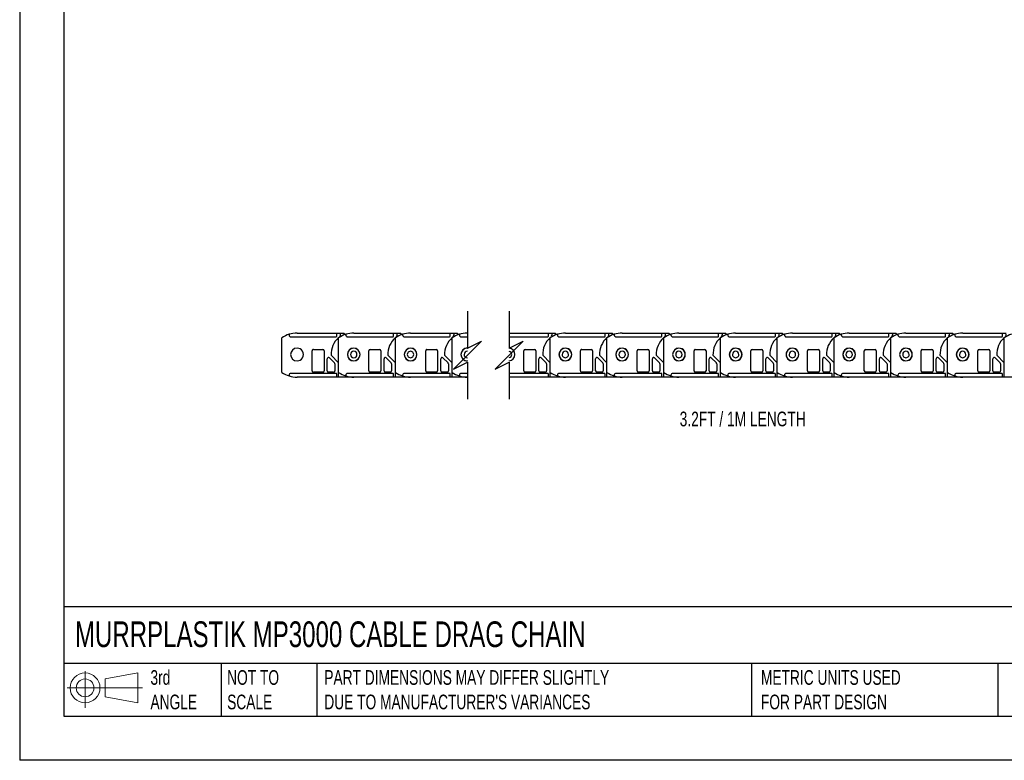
# Model space of a CAD drawing. Header units: millimetres. Extents: x 0 to 1537, y 0 to 1187.
# Tile 1 of 13: x 0 to 781, y 0 to 587. Entities that reach past the tile are written whole.
import ezdxf

# ---------------------------------------------------------------- set-up
doc = ezdxf.new("R2010")
doc.units = ezdxf.units.MM
doc.header["$LTSCALE"] = 5.5
doc.layers.add('DIMENSIONS', color=140, linetype='Continuous', lineweight=25)
doc.layers.add('TEXT', color=140, linetype='Continuous', lineweight=25)
doc.styles.add('SLDTEXTSTYLE0', font='TXT', dxfattribs={"width": 0.7})

# ---------------------------------------------------------------- blocks, each defined once
blk = doc.blocks.new('Block11')
at = {"color": 7, "linetype": 'Continuous', "lineweight": 18}
for p, q in [((14.24, 29.21), (14.24, 0)), ((30.14, 22.92), (55.96, 27.68)), ((55.96, 27.68), (55.96, 4.02)), ((0, 15.85), (59.81, 15.85)), ((30.14, 8.78), (30.14, 22.92)), ((30.14, 8.78), (55.96, 4.02))]:
    blk.add_line(p, q, dxfattribs=at)
for radius in [11.83, 7.07]:
    blk.add_circle((14.24, 15.85), radius, dxfattribs=at)
blk = doc.blocks.new('Block12')
at = {"color": 7, "linetype": 'Continuous'}
blk.add_blockref('Block11', (0, 0), dxfattribs=at)

msp = doc.modelspace()

# ---------------------------------------------------------------- linework, layer by layer
at = {"color": 7, "linetype": 'Continuous'}
for p in [(0.01, 1187.46), (1536.71, 0.01)]:
    msp.add_line(p, (0.01, 0.01), dxfattribs=at)
for p, q in [((213.58, 337.7), (213.58, 337.17)), ((215.08, 335.67), (250.88, 335.67)), ((219.88, 338.67), (251.38, 338.67)), ((251.38, 336.17), (251.38, 338.67)), ((251.38, 338.67), (254.38, 338.67)), ((254.38, 337.67), (254.38, 338.67)), ((254.38, 338.67), (256.88, 338.67)), ((256.88, 338.67), (258.2, 337.58)), ((258.58, 337.7), (258.58, 337.17)), ((260.08, 335.67), (295.88, 335.67)), ((264.88, 338.67), (296.38, 338.67)), ((296.38, 336.17), (296.38, 338.67)), ((296.38, 338.67), (299.38, 338.67)), ((299.38, 337.67), (299.38, 338.67)), ((299.38, 338.67), (301.88, 338.67)), ((301.88, 338.67), (303.2, 337.58)), ((303.58, 337.7), (303.58, 337.17)), ((305.08, 335.67), (340.88, 335.67)), ((309.88, 338.67), (341.38, 338.67)), ((341.38, 336.17), (341.38, 338.67)), ((341.38, 338.67), (344.38, 338.67)), ((344.38, 337.67), (344.38, 338.67)), ((344.38, 338.67), (346.88, 338.67)), ((346.88, 338.67), (348.2, 337.58)), ((348.58, 337.7), (348.58, 337.17)), ((350.08, 335.67), (355.05, 335.67)), ((354.88, 338.67), (355.05, 338.67)), ((388.05, 338.67), (419.13, 338.67)), ((388.05, 335.67), (418.63, 335.67)), ((419.13, 336.17), (419.13, 338.67)), ((419.13, 338.67), (422.13, 338.67)), ((422.13, 337.67), (422.13, 338.67)), ((422.13, 338.67), (424.63, 338.67)), ((424.63, 338.67), (425.94, 337.58)), ((426.33, 337.7), (426.33, 337.17)), ((427.83, 335.67), (463.63, 335.67)), ((432.63, 338.67), (464.13, 338.67)), ((464.13, 336.17), (464.13, 338.67)), ((464.13, 338.67), (467.13, 338.67)), ((467.13, 337.67), (467.13, 338.67)), ((467.13, 338.67), (469.63, 338.67)), ((469.63, 338.67), (470.94, 337.58)), ((471.33, 337.7), (471.33, 337.17)), ((472.83, 335.67), (508.63, 335.67)), ((477.63, 338.67), (509.13, 338.67)), ((509.13, 336.17), (509.13, 338.67)), ((509.13, 338.67), (512.13, 338.67)), ((512.13, 337.67), (512.13, 338.67)), ((512.13, 338.67), (514.63, 338.67)), ((514.63, 338.67), (515.94, 337.58)), ((516.33, 337.7), (516.33, 337.17)), ((517.83, 335.67), (553.63, 335.67)), ((522.63, 338.67), (554.13, 338.67)), ((554.13, 336.17), (554.13, 338.67)), ((554.13, 338.67), (557.13, 338.67)), ((557.13, 337.67), (557.13, 338.67)), ((557.13, 338.67), (559.63, 338.67)), ((559.63, 338.67), (560.94, 337.58)), ((561.33, 337.7), (561.33, 337.17)), ((562.83, 335.67), (598.63, 335.67)), ((567.63, 338.67), (599.13, 338.67)), ((599.13, 336.17), (599.13, 338.67)), ((599.13, 338.67), (602.13, 338.67)), ((602.13, 337.67), (602.13, 338.67)), ((602.13, 338.67), (604.63, 338.67)), ((604.63, 338.67), (605.94, 337.58)), ((606.33, 337.7), (606.33, 337.17)), ((607.83, 335.67), (643.63, 335.67)), ((612.63, 338.67), (644.13, 338.67)), ((644.13, 336.17), (644.13, 338.67)), ((644.13, 338.67), (647.13, 338.67)), ((647.13, 337.67), (647.13, 338.67)), ((647.13, 338.67), (649.63, 338.67)), ((649.63, 338.67), (650.94, 337.58)), ((651.33, 337.7), (651.33, 337.17)), ((652.83, 335.67), (688.63, 335.67)), ((657.63, 338.67), (689.13, 338.67)), ((689.13, 336.17), (689.13, 338.67)), ((689.13, 338.67), (692.13, 338.67)), ((692.13, 337.67), (692.13, 338.67)), ((692.13, 338.67), (694.63, 338.67)), ((694.63, 338.67), (695.94, 337.58)), ((696.33, 337.7), (696.33, 337.17)), ((697.83, 335.67), (733.63, 335.67)), ((702.63, 338.67), (734.13, 338.67)), ((734.13, 336.17), (734.13, 338.67)), ((734.13, 338.67), (737.13, 338.67)), ((737.13, 337.67), (737.13, 338.67)), ((737.13, 338.67), (739.63, 338.67)), ((739.63, 338.67), (740.94, 337.58)), ((741.33, 337.7), (741.33, 337.17)), ((742.83, 335.67), (778.63, 335.67)), ((747.63, 338.67), (779.13, 338.67)), ((779.13, 336.17), (779.13, 338.67)), ((779.13, 338.67), (782.13, 338.67)), ((207.88, 307.44), (207.88, 334.91)), ((252.88, 307.44), (252.88, 334.91)), ((297.88, 307.44), (297.88, 334.91)), ((342.88, 307.44), (342.88, 334.91)), ((420.63, 307.44), (420.63, 334.91)), ((465.63, 307.44), (465.63, 334.91)), ((510.63, 307.44), (510.63, 334.91)), ((555.63, 307.44), (555.63, 334.91)), ((600.63, 307.44), (600.63, 334.91)), ((645.63, 307.44), (645.63, 334.91)), ((690.63, 307.44), (690.63, 334.91)), ((735.63, 307.44), (735.63, 334.91)), ((780.63, 307.44), (780.63, 334.91)), ((231.88, 308.67), (231.88, 324.67)), ((232.88, 325.67), (240.38, 325.67)), ((241.38, 324.67), (241.38, 308.67)), ((252.88, 315.07), (246.89, 321.06)), ((276.88, 308.67), (276.88, 324.67)), ((277.88, 325.67), (285.38, 325.67)), ((286.38, 324.67), (286.38, 308.67)), ((297.88, 315.07), (291.89, 321.06)), ((321.88, 308.67), (321.88, 324.67)), ((322.88, 325.67), (330.38, 325.67)), ((331.38, 324.67), (331.38, 308.67)), ((342.88, 315.07), (336.89, 321.06)), ((354.88, 326.72), (355.05, 326.7)), ((399.63, 308.67), (399.63, 324.67)), ((400.63, 325.67), (408.13, 325.67)), ((409.13, 324.67), (409.13, 308.67)), ((420.63, 315.07), (414.64, 321.06)), ((444.63, 308.67), (444.63, 324.67)), ((445.63, 325.67), (453.13, 325.67)), ((454.13, 324.67), (454.13, 308.67)), ((465.63, 315.07), (459.64, 321.06)), ((489.63, 308.67), (489.63, 324.67)), ((490.63, 325.67), (498.13, 325.67)), ((499.13, 324.67), (499.13, 308.67)), ((510.63, 315.07), (504.64, 321.06)), ((534.63, 308.67), (534.63, 324.67)), ((535.63, 325.67), (543.13, 325.67)), ((544.13, 324.67), (544.13, 308.67)), ((555.63, 315.07), (549.64, 321.06)), ((579.63, 308.67), (579.63, 324.67)), ((580.63, 325.67), (588.13, 325.67)), ((589.13, 324.67), (589.13, 308.67)), ((600.63, 315.07), (594.64, 321.06)), ((624.63, 308.67), (624.63, 324.67)), ((625.63, 325.67), (633.13, 325.67)), ((634.13, 324.67), (634.13, 308.67)), ((645.63, 315.07), (639.64, 321.06)), ((669.63, 308.67), (669.63, 324.67)), ((670.63, 325.67), (678.13, 325.67)), ((679.13, 324.67), (679.13, 308.67)), ((690.63, 315.07), (684.64, 321.06)), ((714.63, 308.67), (714.63, 324.67)), ((715.63, 325.67), (723.13, 325.67)), ((724.13, 324.67), (724.13, 308.67)), ((735.63, 315.07), (729.64, 321.06)), ((759.63, 308.67), (759.63, 324.67)), ((760.63, 325.67), (768.13, 325.67)), ((769.13, 324.67), (769.13, 308.67)), ((780.63, 315.07), (774.64, 321.06)), ((243.88, 308.67), (243.88, 318.26)), ((245.59, 318.96), (249.59, 314.96)), ((249.88, 314.26), (249.88, 308.67)), ((252.88, 303.67), (252.88, 315.07)), ((288.88, 308.67), (288.88, 318.26)), ((290.59, 318.96), (294.59, 314.96)), ((294.88, 314.26), (294.88, 308.67)), ((297.88, 303.67), (297.88, 315.07)), ((333.88, 308.67), (333.88, 318.26)), ((335.59, 318.96), (339.59, 314.96)), ((339.88, 314.26), (339.88, 308.67)), ((342.88, 303.67), (342.88, 315.07)), ((355.05, 316.65), (354.88, 316.62)), ((411.63, 308.67), (411.63, 318.26)), ((413.33, 318.96), (417.33, 314.96)), ((417.63, 314.26), (417.63, 308.67)), ((420.63, 303.67), (420.63, 315.07)), ((456.63, 308.67), (456.63, 318.26)), ((458.33, 318.96), (462.33, 314.96)), ((462.63, 314.26), (462.63, 308.67)), ((465.63, 303.67), (465.63, 315.07)), ((501.63, 308.67), (501.63, 318.26)), ((503.33, 318.96), (507.33, 314.96)), ((507.63, 314.26), (507.63, 308.67)), ((510.63, 303.67), (510.63, 315.07)), ((546.63, 308.67), (546.63, 318.26)), ((548.33, 318.96), (552.33, 314.96)), ((552.63, 314.26), (552.63, 308.67)), ((555.63, 303.67), (555.63, 315.07)), ((591.63, 308.67), (591.63, 318.26)), ((593.33, 318.96), (597.33, 314.96)), ((597.63, 314.26), (597.63, 308.67)), ((600.63, 303.67), (600.63, 315.07)), ((636.63, 308.67), (636.63, 318.26)), ((638.33, 318.96), (642.33, 314.96)), ((642.63, 314.26), (642.63, 308.67)), ((645.63, 303.67), (645.63, 315.07)), ((681.63, 308.67), (681.63, 318.26)), ((683.33, 318.96), (687.33, 314.96)), ((687.63, 314.26), (687.63, 308.67)), ((690.63, 303.67), (690.63, 315.07)), ((726.63, 308.67), (726.63, 318.26)), ((728.33, 318.96), (732.33, 314.96)), ((732.63, 314.26), (732.63, 308.67)), ((735.63, 303.67), (735.63, 315.07)), ((771.63, 308.67), (771.63, 318.26)), ((773.33, 318.96), (777.33, 314.96)), ((777.63, 314.26), (777.63, 308.67)), ((780.63, 303.67), (780.63, 315.07)), ((213.58, 305.17), (213.58, 304.64)), ((250.88, 306.67), (215.08, 306.67)), ((240.38, 307.67), (232.88, 307.67)), ((248.88, 307.67), (244.88, 307.67)), ((251.38, 303.67), (251.38, 306.17)), ((258.58, 305.17), (258.58, 304.64)), ((295.88, 306.67), (260.08, 306.67)), ((285.38, 307.67), (277.88, 307.67)), ((293.88, 307.67), (289.88, 307.67)), ((296.38, 303.67), (296.38, 306.17)), ((303.58, 305.17), (303.58, 304.64)), ((340.88, 306.67), (305.08, 306.67)), ((330.38, 307.67), (322.88, 307.67)), ((338.88, 307.67), (334.88, 307.67)), ((341.38, 303.67), (341.38, 306.17)), ((348.58, 305.17), (348.58, 304.64)), ((355.05, 306.67), (350.08, 306.67)), ((418.63, 306.67), (388.05, 306.67)), ((408.13, 307.67), (400.63, 307.67)), ((416.63, 307.67), (412.63, 307.67)), ((419.13, 303.67), (419.13, 306.17)), ((426.33, 305.17), (426.33, 304.64)), ((463.63, 306.67), (427.83, 306.67)), ((453.13, 307.67), (445.63, 307.67)), ((461.63, 307.67), (457.63, 307.67)), ((464.13, 303.67), (464.13, 306.17)), ((471.33, 305.17), (471.33, 304.64)), ((508.63, 306.67), (472.83, 306.67)), ((498.13, 307.67), (490.63, 307.67)), ((506.63, 307.67), (502.63, 307.67)), ((509.13, 303.67), (509.13, 306.17)), ((516.33, 305.17), (516.33, 304.64)), ((553.63, 306.67), (517.83, 306.67)), ((543.13, 307.67), (535.63, 307.67)), ((551.63, 307.67), (547.63, 307.67)), ((554.13, 303.67), (554.13, 306.17)), ((561.33, 305.17), (561.33, 304.64)), ((598.63, 306.67), (562.83, 306.67)), ((588.13, 307.67), (580.63, 307.67)), ((596.63, 307.67), (592.63, 307.67)), ((599.13, 303.67), (599.13, 306.17)), ((606.33, 305.17), (606.33, 304.64)), ((643.63, 306.67), (607.83, 306.67)), ((633.13, 307.67), (625.63, 307.67)), ((641.63, 307.67), (637.63, 307.67)), ((644.13, 303.67), (644.13, 306.17)), ((651.33, 305.17), (651.33, 304.64)), ((688.63, 306.67), (652.83, 306.67)), ((678.13, 307.67), (670.63, 307.67)), ((686.63, 307.67), (682.63, 307.67)), ((689.13, 303.67), (689.13, 306.17)), ((696.33, 305.17), (696.33, 304.64)), ((733.63, 306.67), (697.83, 306.67)), ((723.13, 307.67), (715.63, 307.67)), ((731.63, 307.67), (727.63, 307.67)), ((734.13, 303.67), (734.13, 306.17)), ((741.33, 305.17), (741.33, 304.64)), ((778.63, 306.67), (742.83, 306.67)), ((768.13, 307.67), (760.63, 307.67)), ((776.63, 307.67), (772.63, 307.67)), ((779.13, 303.67), (779.13, 306.17)), ((251.38, 303.67), (219.88, 303.67)), ((252.88, 303.67), (251.38, 303.67)), ((264.88, 303.67), (252.88, 303.67)), ((296.38, 303.67), (264.88, 303.67)), ((297.88, 303.67), (296.38, 303.67)), ((309.88, 303.67), (297.88, 303.67)), ((341.38, 303.67), (309.88, 303.67)), ((342.88, 303.67), (341.38, 303.67)), ((354.88, 303.67), (342.88, 303.67)), ((355.05, 303.67), (354.88, 303.67)), ((419.13, 303.67), (388.05, 303.67)), ((420.63, 303.67), (419.13, 303.67)), ((432.62, 303.67), (420.63, 303.67)), ((464.13, 303.67), (432.63, 303.67)), ((465.63, 303.67), (464.13, 303.67)), ((477.62, 303.67), (465.63, 303.67)), ((509.13, 303.67), (477.63, 303.67)), ((510.63, 303.67), (509.13, 303.67)), ((522.62, 303.67), (510.63, 303.67)), ((554.13, 303.67), (522.63, 303.67)), ((555.63, 303.67), (554.13, 303.67)), ((567.62, 303.67), (555.63, 303.67)), ((599.13, 303.67), (567.63, 303.67)), ((600.63, 303.67), (599.13, 303.67)), ((612.62, 303.67), (600.63, 303.67)), ((644.13, 303.67), (612.63, 303.67)), ((645.63, 303.67), (644.13, 303.67)), ((657.62, 303.67), (645.63, 303.67)), ((689.13, 303.67), (657.63, 303.67)), ((690.63, 303.67), (689.13, 303.67)), ((702.62, 303.67), (690.63, 303.67)), ((734.13, 303.67), (702.63, 303.67)), ((735.63, 303.67), (734.13, 303.67)), ((747.62, 303.67), (735.63, 303.67)), ((779.13, 303.67), (747.63, 303.67)), ((780.63, 303.67), (779.13, 303.67)), ((792.62, 303.67), (780.63, 303.67))]:
    msp.add_line(p, q)
for centre, radius, start, end in [((219.88, 317.67), 21, 107.45438, 124.8466), ((219.88, 317.67), 21, 89.99719, 107.45476), ((215.08, 337.17), 1.5, 179.99838, 270.00091), ((250.88, 336.17), 0.5, 270.00079, 359.99963), ((264.88, 317.67), 21, 107.4547, 124.84652), ((251.58, 337.57), 2.8, 297.62108, 2.10179), ((264.88, 317.67), 21, 89.99711, 107.45476), ((260.08, 337.17), 1.5, 180.00032, 270.0001), ((295.88, 336.17), 0.5, 269.99496, 0.00546), ((309.88, 317.67), 21, 107.4547, 124.84652), ((296.58, 337.57), 2.8, 297.61983, 2.10205), ((309.88, 317.67), 21, 89.99728, 107.4546), ((305.08, 337.17), 1.5, 180.00032, 270.0001), ((340.88, 336.17), 0.5, 270.00079, 359.99963), ((354.88, 317.67), 21, 107.4547, 124.84652), ((341.58, 337.57), 2.8, 297.62108, 2.10179), ((354.88, 317.67), 21, 89.99711, 107.45476), ((350.08, 337.17), 1.5, 180.00032, 269.99896), ((418.63, 336.17), 0.5, 269.99908, 359.99963), ((432.62, 317.67), 21, 107.4547, 124.84652), ((419.33, 337.57), 2.8, 297.62046, 2.10192), ((432.62, 317.67), 21, 89.99719, 107.45468), ((427.83, 337.17), 1.5, 180.00032, 270.0001), ((463.63, 336.17), 0.5, 269.99908, 359.99963), ((477.62, 317.67), 21, 107.4547, 124.84652), ((464.33, 337.57), 2.8, 297.62046, 2.10192), ((477.62, 317.67), 21, 89.99719, 107.45468), ((472.83, 337.17), 1.5, 180.00032, 270.0001), ((508.63, 336.17), 0.5, 269.99994, 359.99963), ((522.62, 317.67), 21, 107.45474, 124.84642), ((509.33, 337.57), 2.8, 297.6206, 2.10153), ((522.62, 317.67), 21, 89.99719, 107.45468), ((517.83, 337.17), 1.5, 180.00032, 269.99982), ((553.63, 336.17), 0.5, 269.99921, 0.00036), ((567.62, 317.67), 21, 107.45468, 124.84648), ((554.33, 337.57), 2.8, 297.62053, 2.10173), ((567.62, 317.67), 21, 89.99717, 107.4547), ((562.83, 337.17), 1.5, 180.00008, 270.00006), ((598.63, 336.17), 0.5, 269.99964, 0.00009), ((612.62, 317.67), 21, 107.45469, 124.84646), ((599.33, 337.57), 2.8, 297.62054, 2.10169), ((612.62, 317.67), 21, 89.99717, 107.45471), ((607.83, 337.17), 1.5, 179.99994, 270.00009), ((643.63, 336.17), 0.5, 269.99921, 0.00036), ((657.62, 317.67), 21, 107.45474, 124.84642), ((644.33, 337.57), 2.8, 297.62053, 2.10173), ((657.62, 317.67), 21, 89.99717, 107.4547), ((652.83, 337.17), 1.5, 180.00008, 270.00006), ((688.63, 336.17), 0.5, 269.99994, 359.99963), ((702.62, 317.67), 21, 107.45474, 124.84642), ((689.33, 337.57), 2.8, 297.6206, 2.10153), ((702.62, 317.67), 21, 89.99719, 107.45468), ((697.83, 337.17), 1.5, 180.00032, 269.99982), ((733.63, 336.17), 0.5, 269.99908, 359.99963), ((747.62, 317.67), 21, 107.45454, 124.84656), ((734.33, 337.57), 2.8, 297.62046, 2.10192), ((747.62, 317.67), 21, 89.99715, 107.45476), ((742.83, 337.17), 1.5, 179.99935, 270.00051), ((778.63, 336.17), 0.5, 269.99908, 359.99963), ((792.62, 317.67), 21, 107.4547, 124.84652), ((779.33, 337.57), 2.8, 297.62046, 2.10192), ((264.88, 321.67), 18, 131.81048, 181.94286), ((309.88, 321.67), 18, 131.81037, 181.94318), ((354.88, 321.67), 18, 131.81009, 181.94325), ((432.63, 321.67), 18, 131.81042, 181.94302), ((477.63, 321.67), 18, 131.81023, 181.94322), ((522.63, 321.67), 18, 131.81039, 181.9431), ((567.63, 321.67), 18, 131.81035, 181.94315), ((612.63, 321.67), 18, 131.81032, 181.94316), ((657.63, 321.67), 18, 131.81035, 181.94315), ((702.63, 321.67), 18, 131.81039, 181.9431), ((747.63, 321.67), 18, 131.81039, 181.9431), ((792.63, 321.67), 18, 131.81042, 181.94302), ((219.88, 321.67), 5.05, 90.00005, 269.99995), ((219.88, 321.67), 5.05, 269.9997, 90.0003), ((232.88, 324.67), 1, 89.99861, 180.00225), ((240.38, 324.67), 1, 0.00067, 90.00019), ((264.88, 321.67), 5.05, 90.00005, 269.99995), ((264.88, 321.67), 5, 359.99996, 180.00004), ((264.88, 321.67), 5, 179.99991, 0.00009), ((264.88, 321.67), 2.55, 0.00017, 179.99983), ((264.88, 321.67), 2.55, 180, 0), ((264.88, 321.67), 5.05, 270.00003, 89.99997), ((277.88, 324.67), 1, 90.00152, 179.99933), ((285.38, 324.67), 1, 0.00067, 89.99848), ((309.88, 321.67), 5.05, 90.00005, 269.99995), ((309.88, 321.67), 5, 359.99991, 180.00009), ((309.88, 321.67), 5, 179.99996, 0.00004), ((309.88, 321.67), 2.55, 359.99983, 180.00017), ((309.88, 321.67), 2.55, 179.99967, 0.00033), ((309.88, 321.67), 5.05, 270.00003, 89.99997), ((322.88, 324.67), 1, 89.99861, 180.00225), ((330.38, 324.67), 1, 0.00067, 90.00019), ((354.88, 321.67), 5.05, 90.00005, 269.99995), ((354.8, 321.71), 4.92, 87.05399, 180.43653), ((354.8, 321.63), 4.92, 179.56347, 272.94601), ((354.84, 321.69), 2.51, 85.11912, 180.40301), ((354.81, 321.62), 2.48, 178.93967, 275.53804), ((387.67, 321.67), 5, 274.35877, 85.64123), ((387.7, 321.7), 4.93, 359.629, 85.83771), ((387.74, 321.72), 2.44, 358.92326, 82.53244), ((387.7, 321.64), 4.93, 274.16229, 0.371), ((387.74, 321.62), 2.44, 277.4679, 1.07658), ((400.63, 324.67), 1, 90.00067, 179.99933), ((408.13, 324.67), 1, 0.00067, 89.99933), ((432.63, 321.67), 5.05, 90.00005, 269.99995), ((432.63, 321.67), 5, 0.00004, 179.99996), ((432.63, 321.67), 5, 180.00001, 359.99999), ((432.63, 321.67), 2.55, 360, 180), ((432.63, 321.67), 2.55, 179.99983, 0.00017), ((432.63, 321.67), 5.05, 269.99986, 90.00014), ((445.63, 324.67), 1, 89.99921, 180.00079), ((453.13, 324.67), 1, 0.00067, 89.99933), ((477.63, 321.67), 5.05, 90.00005, 269.99995), ((477.63, 321.67), 5, 359.99999, 180.00001), ((477.63, 321.67), 5, 179.99997, 0.00003), ((477.63, 321.67), 2.55, 360, 180), ((477.63, 321.67), 2.55, 179.99983, 0.00017), ((477.63, 321.67), 5.05, 269.99995, 90.00005), ((490.63, 324.67), 1, 90.00067, 179.99933), ((498.13, 324.67), 1, 359.99994, 89.99963), ((522.63, 321.67), 5.05, 90.00005, 269.99995), ((522.63, 321.67), 5, 0.00002, 179.99998), ((522.63, 321.67), 5, 180.00002, 359.99998), ((522.63, 321.67), 2.55, 0, 180), ((522.63, 321.67), 2.55, 179.99983, 0.00017), ((522.63, 321.67), 5.05, 269.99995, 90.00005), ((535.63, 324.67), 1, 89.99994, 180.00006), ((543.13, 324.67), 1, 359.99994, 89.99985), ((567.63, 321.67), 5.05, 90, 270), ((567.63, 321.67), 5, 0, 180), ((567.63, 321.67), 5, 180, 360), ((567.63, 321.67), 2.55, 0.00004, 179.99996), ((567.63, 321.67), 2.55, 179.99987, 0.00013), ((567.63, 321.67), 5.05, 269.99999, 90.00001), ((580.63, 324.67), 1, 90.00041, 179.9997), ((588.13, 324.67), 1, 0.0003, 89.99959), ((612.63, 321.67), 5.05, 90, 270), ((612.63, 321.67), 5, 359.99999, 180.00001), ((612.63, 321.67), 5, 179.99999, 0.00001), ((612.63, 321.67), 2.55, 0.00004, 179.99996), ((612.63, 321.67), 2.55, 179.99987, 0.00013), ((612.63, 321.67), 5.05, 269.99999, 90.00001), ((625.63, 324.67), 1, 90.00041, 179.9997), ((633.13, 324.67), 1, 0.0003, 89.99959), ((657.63, 321.67), 5.05, 90, 270), ((657.63, 321.67), 5, 0, 180), ((657.63, 321.67), 5, 180, 360), ((657.63, 321.67), 2.55, 0.00004, 179.99996), ((657.63, 321.67), 2.55, 179.99987, 0.00013), ((657.63, 321.67), 5.05, 269.99999, 90.00001), ((670.63, 324.67), 1, 90.00067, 179.99933), ((678.13, 324.67), 1, 0.00067, 89.99933), ((702.63, 321.67), 5.05, 90.00005, 269.99995), ((702.63, 321.67), 5, 0.00002, 179.99998), ((702.63, 321.67), 5, 180.00002, 359.99998), ((702.63, 321.67), 2.55, 0, 180), ((702.63, 321.67), 2.55, 179.99983, 0.00017), ((702.63, 321.67), 5.05, 269.99995, 90.00005), ((715.63, 324.67), 1, 89.99994, 180.00006), ((723.13, 324.67), 1, 359.99994, 89.99963), ((747.63, 321.67), 5.05, 90.00005, 269.99995), ((747.63, 321.67), 5, 0.00004, 179.99996), ((747.63, 321.67), 5, 180.00004, 359.99996), ((747.63, 321.67), 2.55, 360, 180), ((747.63, 321.67), 2.55, 179.99983, 0.00017), ((747.63, 321.67), 5.05, 269.99986, 90.00014), ((760.63, 324.67), 1, 90.00067, 179.99933), ((768.13, 324.67), 1, 0.00067, 89.99933), ((244.88, 318.26), 1, 45.00014, 179.99975), ((248.88, 314.26), 1, 359.99976, 44.99679), ((289.88, 318.26), 1, 45.00014, 179.99975), ((293.88, 314.26), 1, 359.99818, 45.00249), ((334.88, 318.26), 1, 44.99916, 180.00073), ((338.88, 314.26), 1, 359.99818, 45.00249), ((412.63, 318.26), 1, 45.00014, 179.99975), ((416.63, 314.26), 1, 359.99897, 44.99964), ((457.63, 318.26), 1, 44.99965, 180.00024), ((461.63, 314.26), 1, 359.99818, 45.00249), ((502.63, 318.26), 1, 44.99989, 179.99999), ((506.63, 314.26), 1, 0.00056, 44.99908), ((547.63, 318.26), 1, 44.99989, 179.99999), ((551.63, 314.26), 1, 0.00036, 44.99979), ((592.63, 318.26), 1, 44.99983, 180.00005), ((596.63, 314.26), 1, 359.99977, 45.00032), ((637.63, 318.26), 1, 44.99989, 179.99999), ((641.63, 314.26), 1, 0.00036, 44.99979), ((682.63, 318.26), 1, 44.99989, 179.99999), ((686.63, 314.26), 1, 0.00056, 44.99908), ((727.63, 318.26), 1, 44.99965, 180.00024), ((731.63, 314.26), 1, 359.99897, 44.99964), ((772.63, 318.26), 1, 45.00014, 179.99975), ((776.63, 314.26), 1, 359.99897, 44.99964), ((219.88, 324.67), 21, 235.15331, 252.54565), ((215.08, 305.17), 1.5, 89.99909, 180.00176), ((219.88, 324.67), 21, 252.54533, 270.00277), ((232.88, 308.67), 1, 179.99775, 270.00139), ((240.38, 308.67), 1, 269.99981, 359.99933), ((244.88, 308.67), 1, 180.00067, 269.99848), ((248.88, 308.67), 1, 269.99861, 0.00225), ((250.88, 306.17), 0.5, 0.00067, 89.99848), ((264.88, 324.67), 21, 235.1534, 252.54533), ((260.08, 305.17), 1.5, 89.9999, 179.99982), ((264.88, 324.67), 21, 252.54533, 270.00285), ((277.88, 308.67), 1, 180.00067, 269.99848), ((285.38, 308.67), 1, 270.00152, 359.99933), ((289.88, 308.67), 1, 180.00067, 270.00019), ((293.88, 308.67), 1, 269.99981, 359.99933), ((295.88, 306.17), 0.5, 359.99484, 90.00431), ((309.88, 324.67), 21, 235.1534, 252.54533), ((305.08, 305.17), 1.5, 89.9999, 179.99982), ((309.88, 324.67), 21, 252.54549, 270.00269), ((322.88, 308.67), 1, 179.99775, 270.00139), ((330.38, 308.67), 1, 269.99981, 359.99933), ((334.88, 308.67), 1, 180.00067, 269.99848), ((338.88, 308.67), 1, 270.00152, 359.99933), ((340.88, 306.17), 0.5, 0.00067, 89.99848), ((354.88, 324.67), 21, 235.1534, 252.54533), ((350.08, 305.17), 1.5, 90.00104, 179.99982), ((354.88, 324.67), 21, 252.54533, 270.00285), ((400.63, 308.67), 1, 180.00067, 269.99933), ((408.13, 308.67), 1, 270.00067, 359.99933), ((412.63, 308.67), 1, 180.00067, 269.99933), ((416.63, 308.67), 1, 269.99921, 0.00079), ((418.63, 306.17), 0.5, 0.00067, 90.00019), ((432.62, 324.67), 21, 235.1534, 252.54533), ((427.83, 305.17), 1.5, 89.9999, 179.99982), ((432.62, 324.67), 21, 252.54541, 270.00277), ((445.63, 308.67), 1, 179.99921, 270.00079), ((453.13, 308.67), 1, 270.00067, 359.99933), ((457.63, 308.67), 1, 180.00067, 269.99933), ((461.63, 308.67), 1, 270.00067, 359.99933), ((463.63, 306.17), 0.5, 0.00067, 90.00019), ((477.62, 324.67), 21, 235.1534, 252.54533), ((472.83, 305.17), 1.5, 89.9999, 179.99982), ((477.62, 324.67), 21, 252.54541, 270.00277), ((490.63, 308.67), 1, 180.00067, 269.99933), ((498.13, 308.67), 1, 270.00037, 0.00006), ((502.63, 308.67), 1, 179.99994, 270.00006), ((506.63, 308.67), 1, 269.99994, 0.00006), ((508.63, 306.17), 0.5, 0.00067, 89.99933), ((522.62, 324.67), 21, 235.15349, 252.54529), ((517.83, 305.17), 1.5, 90.00018, 179.99982), ((522.62, 324.67), 21, 252.54541, 270.00277), ((535.63, 308.67), 1, 179.99994, 270.00006), ((543.13, 308.67), 1, 270.00015, 0.00006), ((547.63, 308.67), 1, 180.0003, 269.9997), ((551.63, 308.67), 1, 270.0003, 359.9997), ((553.63, 306.17), 0.5, 359.99994, 90.00006), ((567.62, 324.67), 21, 235.15343, 252.54535), ((562.83, 305.17), 1.5, 89.99994, 180.00006), ((567.62, 324.67), 21, 252.54539, 270.00279), ((580.63, 308.67), 1, 180.0003, 269.99959), ((588.13, 308.67), 1, 270.00041, 359.9997), ((592.63, 308.67), 1, 180.00021, 269.99963), ((596.63, 308.67), 1, 270.00039, 359.99974), ((598.63, 306.17), 0.5, 0.00021, 89.99963), ((612.62, 324.67), 21, 235.15345, 252.54534), ((607.83, 305.17), 1.5, 89.99991, 180.00021), ((612.62, 324.67), 21, 252.54539, 270.00279), ((625.63, 308.67), 1, 180.0003, 269.99959), ((633.13, 308.67), 1, 270.00041, 359.9997), ((637.63, 308.67), 1, 180.0003, 269.9997), ((641.63, 308.67), 1, 270.0003, 359.9997), ((643.63, 306.17), 0.5, 359.99994, 90.00006), ((657.62, 324.67), 21, 235.15349, 252.54529), ((652.83, 305.17), 1.5, 89.99994, 180.00006), ((657.62, 324.67), 21, 252.54539, 270.00279), ((670.63, 308.67), 1, 180.00067, 269.99933), ((678.13, 308.67), 1, 270.00067, 359.99933), ((682.63, 308.67), 1, 179.99994, 270.00006), ((686.63, 308.67), 1, 269.99994, 0.00006), ((688.63, 306.17), 0.5, 0.00067, 89.99933), ((702.62, 324.67), 21, 235.15349, 252.54529), ((697.83, 305.17), 1.5, 90.00018, 179.99982), ((702.62, 324.67), 21, 252.54541, 270.00277), ((715.63, 308.67), 1, 179.99994, 270.00006), ((723.13, 308.67), 1, 270.00037, 0.00006), ((727.63, 308.67), 1, 179.99994, 269.99963), ((731.63, 308.67), 1, 270.00006, 0.00079), ((733.63, 306.17), 0.5, 0.00067, 90.00019), ((747.62, 324.67), 21, 235.15336, 252.54549), ((742.83, 305.17), 1.5, 89.99949, 180.00079), ((747.62, 324.67), 21, 252.54533, 270.00281), ((760.63, 308.67), 1, 180.00067, 269.99933), ((768.13, 308.67), 1, 270.00067, 359.99933), ((772.63, 308.67), 1, 180.00067, 269.99933), ((776.63, 308.67), 1, 270.00006, 0.00079), ((778.63, 306.17), 0.5, 0.00067, 90.00019)]:
    msp.add_arc(centre, radius, start, end)
at = {"layer": 'DIMENSIONS', "color": 140}
for p, q in [((355.05, 356.13), (355.05, 326.67)), ((388.05, 356.13), (388.05, 326.67)), ((355.05, 326.67), (366.05, 332.17)), ((366.05, 332.17), (355.05, 321.17)), ((388.05, 326.67), (399.05, 332.17)), ((399.05, 332.17), (388.05, 321.17)), ((355.05, 321.17), (344.05, 310.17)), ((388.05, 321.17), (377.05, 310.17)), ((344.05, 310.17), (355.05, 315.67)), ((355.05, 315.67), (355.05, 286.21)), ((377.05, 310.17), (388.05, 315.67)), ((388.05, 315.67), (388.05, 286.21))]:
    msp.add_line(p, q, dxfattribs=at)
at = {"layer": 'TEXT'}
for p, q in [((34.92, 1152.53), (34.92, 34.92)), ((1501.77, 121.69), (34.92, 121.69)), ((1501.77, 76.83), (34.92, 76.83)), ((159.75, 76.83), (159.75, 34.92)), ((235.61, 76.83), (235.61, 34.92)), ((580.16, 76.83), (580.16, 34.92)), ((775.49, 76.83), (775.49, 34.92)), ((34.92, 34.92), (1501.77, 34.92))]:
    msp.add_line(p, q, dxfattribs=at)

# ---------------------------------------------------------------- block references
msp.add_blockref('Block12', (37.61, 41.55), dxfattribs=at)

# ---------------------------------------------------------------- texts
at = {"layer": 'DIMENSIONS', "insert": (523.27, 276.39), "char_height": 11.6417, "attachment_point": 1, "style": 'SLDTEXTSTYLE0'}
msp.add_mtext('3.2FT / 1M LENGTH', dxfattribs=at)
at = {"layer": 'TEXT', "attachment_point": 1, "style": 'SLDTEXTSTYLE0'}
for s, insert, char_height in [('MURRPLASTIK MP3000 CABLE DRAG CHAIN', (43.81, 110.13), 20.3729), ('3rd^JANGLE', (103.68, 71.48), 11.642), ('NOT TO^JSCALE', (164.49, 71.48), 11.6417), ("PART DIMENSIONS MAY DIFFER SLIGHTLY ^JDUE TO MANUFACTURER'S VARIANCES", (241.52, 71.48), 11.6417), ('METRIC UNITS USED ^JFOR PART DESIGN', (587.69, 71.48), 11.6417)]:
    msp.add_mtext(s, dxfattribs=dict(at, insert=insert, char_height=char_height))

doc.saveas('drawing.dxf')
